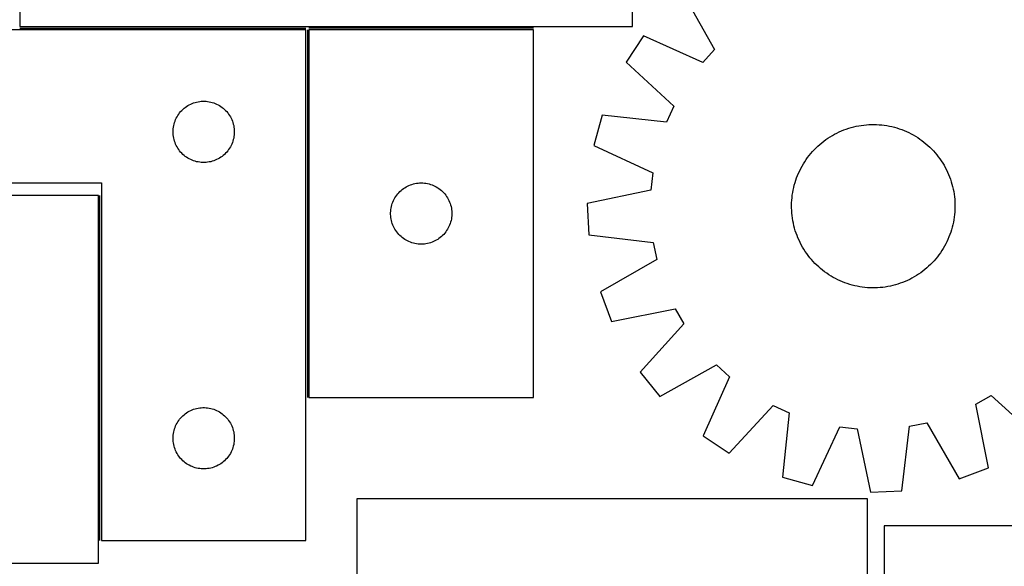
# Model space of a CAD drawing. Header units: millimetres. Extents: x 7 to 1493, y 7 to 2993.
# Tile 10 of 14: x 642 to 1124, y 2396 to 2663. Entities that reach past the tile are written whole.
import ezdxf

# ---------------------------------------------------------------- set-up
doc = ezdxf.new("R2010")
doc.units = ezdxf.units.MM
doc.layers.add('COMMON', color=5, linetype='CONTINUOUS', true_color=0x0000ff)
doc.layers.add('CUT', color=7, linetype='CONTINUOUS', true_color=0x000000)

msp = doc.modelspace()

# ---------------------------------------------------------------- linework, layer by layer
at = {"layer": 'COMMON'}
for p, q in [((641.885647, 2659.233915), (781.901637, 2659.233915)), ((782.651637, 2658.483915), (782.651637, 2478.483915)), ((893.401638, 2659.233916), (783.401638, 2659.233916)), ((681.151637, 2408.483915), (681.151637, 2577.265656))]:
    msp.add_line(p, q, dxfattribs=at)
at = {"layer": 'CUT'}
for p, q in [((641.885647, 2909.983916), (641.885647, 2659.983916)), ((941.885647, 2659.983916), (941.885647, 2734.983916)), ((966.435868, 2676.52083), (981.97817, 2648.818636)), ((781.901637, 2658.483915), (481.901637, 2658.483915)), ((641.885647, 2659.983916), (941.885647, 2659.983916)), ((781.901637, 2408.483915), (781.901637, 2658.483915)), ((783.401638, 2658.483915), (783.401638, 2478.483915)), ((893.401638, 2658.483915), (783.401638, 2658.483915)), ((893.401638, 2478.483915), (893.401638, 2658.483915)), ((947.19599, 2655.442573), (938.728664, 2642.595981)), ((976.197652, 2642.485787), (947.19599, 2655.442573)), ((981.97817, 2648.818636), (976.197652, 2642.485787)), ((938.728664, 2642.595981), (962.070721, 2621.052464)), ((724.851986, 2621.724097), (725.542922, 2622.069449)), ((725.542922, 2622.069449), (726.250719, 2622.378775)), ((726.250719, 2622.378775), (726.973502, 2622.651254)), ((726.973502, 2622.651254), (727.709353, 2622.886163)), ((727.709353, 2622.886163), (728.456321, 2623.082881)), ((728.456321, 2623.082881), (729.212426, 2623.240885)), ((729.212426, 2623.240885), (729.975662, 2623.359755)), ((729.975662, 2623.359755), (730.744005, 2623.439178)), ((730.744005, 2623.439178), (731.515419, 2623.478942)), ((731.515419, 2623.478942), (732.287856, 2623.478942)), ((732.287856, 2623.478942), (733.059269, 2623.439178)), ((733.059269, 2623.439178), (733.827613, 2623.359755)), ((733.827613, 2623.359755), (734.590849, 2623.240885)), ((734.590849, 2623.240885), (735.346954, 2623.082881)), ((735.346954, 2623.082881), (736.093922, 2622.886163)), ((736.093922, 2622.886163), (736.829773, 2622.651254)), ((736.829773, 2622.651254), (737.552556, 2622.378775)), ((737.552556, 2622.378775), (738.260353, 2622.069449)), ((738.260353, 2622.069449), (738.951289, 2621.724097)), ((719.245004, 2616.534358), (719.676212, 2617.175232)), ((719.676212, 2617.175232), (720.13984, 2617.793058)), ((720.13984, 2617.793058), (720.634658, 2618.386197)), ((720.634658, 2618.386197), (721.159355, 2618.953078)), ((721.159355, 2618.953078), (721.712537, 2619.492196)), ((721.712537, 2619.492196), (722.29274, 2620.002122)), ((722.29274, 2620.002122), (722.898423, 2620.481504)), ((722.898423, 2620.481504), (723.527982, 2620.929071)), ((723.527982, 2620.929071), (724.179745, 2621.343635)), ((724.179745, 2621.343635), (724.851986, 2621.724097)), ((738.951289, 2621.724097), (739.623529, 2621.343635)), ((739.623529, 2621.343635), (740.275293, 2620.929071)), ((740.275293, 2620.929071), (740.904852, 2620.481504)), ((740.904852, 2620.481504), (741.510535, 2620.002122)), ((741.510535, 2620.002122), (742.090737, 2619.492196)), ((742.090737, 2619.492196), (742.64392, 2618.953078)), ((742.64392, 2618.953078), (743.168616, 2618.386197)), ((743.168616, 2618.386197), (743.663435, 2617.793058)), ((743.663435, 2617.793058), (744.127062, 2617.175232)), ((744.127062, 2617.175232), (744.558271, 2616.534358)), ((962.070721, 2621.052464), (958.530079, 2613.243288)), ((717.396222, 2612.303982), (717.612107, 2613.045638)), ((717.612107, 2613.045638), (717.865885, 2613.775197)), ((717.865885, 2613.775197), (718.156884, 2614.490724)), ((718.156884, 2614.490724), (718.484331, 2615.190322)), ((718.484331, 2615.190322), (718.847359, 2615.872136)), ((718.847359, 2615.872136), (719.245004, 2616.534358)), ((744.558271, 2616.534358), (744.955916, 2615.872136)), ((744.955916, 2615.872136), (745.318944, 2615.190322)), ((745.318944, 2615.190322), (745.646391, 2614.490724)), ((745.646391, 2614.490724), (745.93739, 2613.775197)), ((745.93739, 2613.775197), (746.191168, 2613.045638)), ((746.191168, 2613.045638), (746.407053, 2612.303982)), ((926.943992, 2616.603918), (922.860902, 2601.769535)), ((958.530079, 2613.243288), (926.943992, 2616.603918)), ((716.901637, 2608.483915), (716.921526, 2609.256097)), ((716.921526, 2607.711734), (716.901637, 2608.483915)), ((716.921526, 2609.256097), (716.981139, 2610.02623)), ((716.981139, 2606.9416), (716.921526, 2607.711734)), ((716.981139, 2610.02623), (717.080319, 2610.792274)), ((717.080319, 2610.792274), (717.218802, 2611.552196)), ((717.218802, 2611.552196), (717.396222, 2612.303982)), ((746.407053, 2612.303982), (746.584473, 2611.552196)), ((746.584473, 2611.552196), (746.722956, 2610.792274)), ((746.722956, 2610.792274), (746.822136, 2610.02623)), ((746.822136, 2610.02623), (746.881749, 2609.256097)), ((746.881749, 2607.711734), (746.822136, 2606.9416)), ((746.881749, 2609.256097), (746.901637, 2608.483915)), ((746.901637, 2608.483915), (746.881749, 2607.711734)), ((1040.739435, 2607.322299), (1041.855447, 2607.899814)), ((1041.855447, 2607.899814), (1042.989049, 2608.441989)), ((1042.989049, 2608.441989), (1044.139122, 2608.948289)), ((1044.139122, 2608.948289), (1045.30453, 2609.418215)), ((1045.30453, 2609.418215), (1046.484124, 2609.851303)), ((1046.484124, 2609.851303), (1047.676739, 2610.247125)), ((1047.676739, 2610.247125), (1048.8812, 2610.60529)), ((1048.8812, 2610.60529), (1050.096316, 2610.925446)), ((1050.096316, 2610.925446), (1051.320888, 2611.207276)), ((1051.320888, 2611.207276), (1052.553709, 2611.450503)), ((1052.553709, 2611.450503), (1053.793562, 2611.654885)), ((1053.793562, 2611.654885), (1055.039223, 2611.820222)), ((1055.039223, 2611.820222), (1056.289462, 2611.946351)), ((1056.289462, 2611.946351), (1057.543046, 2612.033146)), ((1057.543046, 2612.033146), (1058.798738, 2612.080522)), ((1058.798738, 2612.080522), (1060.055299, 2612.088433)), ((1060.055299, 2612.088433), (1061.311488, 2612.05687)), ((1061.311488, 2612.05687), (1062.566065, 2611.985865)), ((1062.566065, 2611.985865), (1063.817794, 2611.875487)), ((1063.817794, 2611.875487), (1065.065437, 2611.725847)), ((1065.065437, 2611.725847), (1066.307765, 2611.537091)), ((1066.307765, 2611.537091), (1067.543551, 2611.309405)), ((1067.543551, 2611.309405), (1068.771575, 2611.043015)), ((1068.771575, 2611.043015), (1069.990625, 2610.738183)), ((1069.990625, 2610.738183), (1071.199499, 2610.395211)), ((1071.199499, 2610.395211), (1072.397004, 2610.014435)), ((1072.397004, 2610.014435), (1073.581957, 2609.596234)), ((1073.581957, 2609.596234), (1074.75319, 2609.141018)), ((1074.75319, 2609.141018), (1075.909545, 2608.649238)), ((1075.909545, 2608.649238), (1077.049884, 2608.121378)), ((1077.049884, 2608.121378), (1078.173078, 2607.55796)), ((1078.173078, 2607.55796), (1079.278022, 2606.959539)), ((717.080319, 2606.175557), (716.981139, 2606.9416)), ((717.218802, 2605.415634), (717.080319, 2606.175557)), ((717.396222, 2604.663849), (717.218802, 2605.415634)), ((717.612107, 2603.922193), (717.396222, 2604.663849)), ((717.865885, 2603.192634), (717.612107, 2603.922193)), ((718.156884, 2602.477107), (717.865885, 2603.192634)), ((745.93739, 2603.192634), (745.646391, 2602.477107)), ((746.191168, 2603.922193), (745.93739, 2603.192634)), ((746.407053, 2604.663849), (746.191168, 2603.922193)), ((746.584473, 2605.415634), (746.407053, 2604.663849)), ((746.722956, 2606.175557), (746.584473, 2605.415634)), ((746.822136, 2606.9416), (746.722956, 2606.175557)), ((1033.509913, 2602.342301), (1034.473067, 2603.149358)), ((1034.473067, 2603.149358), (1035.461096, 2603.925764)), ((1035.461096, 2603.925764), (1036.473025, 2604.670751)), ((1036.473025, 2604.670751), (1037.507856, 2605.383586)), ((1037.507856, 2605.383586), (1038.564566, 2606.063564)), ((1038.564566, 2606.063564), (1039.642114, 2606.710014)), ((1039.642114, 2606.710014), (1040.739435, 2607.322299)), ((1079.278022, 2606.959539), (1080.363623, 2606.326707)), ((1080.363623, 2606.326707), (1081.428811, 2605.660087)), ((1081.428811, 2605.660087), (1082.472534, 2604.960338)), ((1082.472534, 2604.960338), (1083.493762, 2604.22815)), ((1083.493762, 2604.22815), (1084.491489, 2603.464246)), ((1084.491489, 2603.464246), (1085.464727, 2602.66938)), ((1085.464727, 2602.66938), (1086.412519, 2601.844335)), ((718.484331, 2601.777508), (718.156884, 2602.477107)), ((718.847359, 2601.095694), (718.484331, 2601.777508)), ((719.245004, 2600.433472), (718.847359, 2601.095694)), ((719.676212, 2599.792599), (719.245004, 2600.433472)), ((720.13984, 2599.174773), (719.676212, 2599.792599)), ((720.634658, 2598.581634), (720.13984, 2599.174773)), ((721.159355, 2598.014753), (720.634658, 2598.581634)), ((721.712537, 2597.475635), (721.159355, 2598.014753)), ((742.64392, 2598.014753), (742.090737, 2597.475635)), ((743.168616, 2598.581634), (742.64392, 2598.014753)), ((743.663435, 2599.174773), (743.168616, 2598.581634)), ((744.127062, 2599.792599), (743.663435, 2599.174773)), ((744.558271, 2600.433472), (744.127062, 2599.792599)), ((744.955916, 2601.095694), (744.558271, 2600.433472)), ((745.318944, 2601.777508), (744.955916, 2601.095694)), ((745.646391, 2602.477107), (745.318944, 2601.777508)), ((922.860902, 2601.769535), (951.71783, 2588.493525)), ((1028.304758, 2596.902893), (1029.099625, 2597.876132)), ((1029.099625, 2597.876132), (1029.924669, 2598.823923)), ((1029.924669, 2598.823923), (1030.779078, 2599.745332)), ((1030.779078, 2599.745332), (1031.662007, 2600.639448)), ((1031.662007, 2600.639448), (1032.572585, 2601.505389)), ((1032.572585, 2601.505389), (1033.509913, 2602.342301)), ((1086.412519, 2601.844335), (1087.333927, 2600.989927)), ((1087.333927, 2600.989927), (1088.228043, 2600.106998)), ((1088.228043, 2600.106998), (1089.093985, 2599.19642)), ((1089.093985, 2599.19642), (1089.930897, 2598.259091)), ((1089.930897, 2598.259091), (1090.737954, 2597.295937)), ((722.29274, 2596.965709), (721.712537, 2597.475635)), ((722.898423, 2596.486327), (722.29274, 2596.965709)), ((723.527982, 2596.03876), (722.898423, 2596.486327)), ((724.179745, 2595.624196), (723.527982, 2596.03876)), ((724.851986, 2595.243733), (724.179745, 2595.624196)), ((725.542922, 2594.898381), (724.851986, 2595.243733)), ((726.250719, 2594.589056), (725.542922, 2594.898381)), ((726.973502, 2594.316577), (726.250719, 2594.589056)), ((727.709353, 2594.081667), (726.973502, 2594.316577)), ((728.456321, 2593.88495), (727.709353, 2594.081667)), ((729.212426, 2593.726946), (728.456321, 2593.88495)), ((729.975662, 2593.608075), (729.212426, 2593.726946)), ((730.744005, 2593.528652), (729.975662, 2593.608075)), ((731.515419, 2593.488888), (730.744005, 2593.528652)), ((732.287856, 2593.488888), (731.515419, 2593.488888)), ((733.059269, 2593.528652), (732.287856, 2593.488888)), ((733.827613, 2593.608075), (733.059269, 2593.528652)), ((734.590849, 2593.726946), (733.827613, 2593.608075)), ((735.346954, 2593.88495), (734.590849, 2593.726946)), ((736.093922, 2594.081667), (735.346954, 2593.88495)), ((736.829773, 2594.316577), (736.093922, 2594.081667)), ((737.552556, 2594.589056), (736.829773, 2594.316577)), ((738.260353, 2594.898381), (737.552556, 2594.589056)), ((738.951289, 2595.243733), (738.260353, 2594.898381)), ((739.623529, 2595.624196), (738.951289, 2595.243733)), ((740.275293, 2596.03876), (739.623529, 2595.624196)), ((740.904852, 2596.486327), (740.275293, 2596.03876)), ((741.510535, 2596.965709), (740.904852, 2596.486327)), ((742.090737, 2597.475635), (741.510535, 2596.965709)), ((1025.442298, 2592.775028), (1026.108917, 2593.840215)), ((1026.108917, 2593.840215), (1026.808666, 2594.883939)), ((1026.808666, 2594.883939), (1027.540854, 2595.905167)), ((1027.540854, 2595.905167), (1028.304758, 2596.902893)), ((1090.737954, 2597.295937), (1091.514359, 2596.307908)), ((1091.514359, 2596.307908), (1092.259347, 2595.295979)), ((1092.259347, 2595.295979), (1092.972181, 2594.261149)), ((1092.972181, 2594.261149), (1093.652159, 2593.204438)), ((1093.652159, 2593.204438), (1094.298609, 2592.126891)), ((951.71783, 2588.493525), (950.763648, 2579.972439)), ((1022.627986, 2587.164594), (1023.119767, 2588.32095)), ((1023.119767, 2588.32095), (1023.647627, 2589.461288)), ((1023.647627, 2589.461288), (1024.211045, 2590.584483)), ((1024.211045, 2590.584483), (1024.809465, 2591.689426)), ((1024.809465, 2591.689426), (1025.442298, 2592.775028)), ((1094.298609, 2592.126891), (1094.910894, 2591.029569)), ((1094.910894, 2591.029569), (1095.488409, 2589.913557)), ((1095.488409, 2589.913557), (1096.030584, 2588.779955)), ((1096.030584, 2588.779955), (1096.536884, 2587.629883)), ((481.901637, 2583.483915), (681.901637, 2583.483915)), ((681.901637, 2583.483915), (681.901637, 2408.483915)), ((836.09328, 2583.305234), (836.859323, 2583.404414)), ((836.859323, 2583.404414), (837.629457, 2583.464027)), ((837.629457, 2583.464027), (838.401638, 2583.483915)), ((838.401638, 2583.483915), (839.17382, 2583.464027)), ((839.17382, 2583.464027), (839.943953, 2583.404414)), ((839.943953, 2583.404414), (840.709997, 2583.305234)), ((1021.030821, 2582.40203), (1021.373794, 2583.610904)), ((1021.373794, 2583.610904), (1021.754569, 2584.808408)), ((1021.754569, 2584.808408), (1022.172771, 2585.993362)), ((1022.172771, 2585.993362), (1022.627986, 2587.164594)), ((1096.536884, 2587.629883), (1097.00681, 2586.464475)), ((1097.00681, 2586.464475), (1097.439898, 2585.284881)), ((1097.439898, 2585.284881), (1097.83572, 2584.092265)), ((1097.83572, 2584.092265), (1098.193886, 2582.887805)), ((826.883432, 2578.092813), (827.393358, 2578.673015)), ((827.393358, 2578.673015), (827.932476, 2579.226198)), ((827.932476, 2579.226198), (828.499357, 2579.750894)), ((828.499357, 2579.750894), (829.092496, 2580.245712)), ((829.092496, 2580.245712), (829.710322, 2580.70934)), ((829.710322, 2580.70934), (830.351195, 2581.140549)), ((830.351195, 2581.140549), (831.013417, 2581.538194)), ((831.013417, 2581.538194), (831.695232, 2581.901222)), ((831.695232, 2581.901222), (832.39483, 2582.228669)), ((832.39483, 2582.228669), (833.110357, 2582.519668)), ((833.110357, 2582.519668), (833.839916, 2582.773446)), ((833.839916, 2582.773446), (834.581572, 2582.989331)), ((834.581572, 2582.989331), (835.333357, 2583.166751)), ((835.333357, 2583.166751), (836.09328, 2583.305234)), ((840.709997, 2583.305234), (841.469919, 2583.166751)), ((841.469919, 2583.166751), (842.221705, 2582.989331)), ((842.221705, 2582.989331), (842.963361, 2582.773446)), ((842.963361, 2582.773446), (843.69292, 2582.519668)), ((843.69292, 2582.519668), (844.408447, 2582.228669)), ((844.408447, 2582.228669), (845.108045, 2581.901222)), ((845.108045, 2581.901222), (845.789859, 2581.538194)), ((845.789859, 2581.538194), (846.452081, 2581.140549)), ((846.452081, 2581.140549), (847.092955, 2580.70934)), ((847.092955, 2580.70934), (847.710781, 2580.245712)), ((847.710781, 2580.245712), (848.30392, 2579.750894)), ((848.30392, 2579.750894), (848.870801, 2579.226198)), ((848.870801, 2579.226198), (849.409919, 2578.673015)), ((849.409919, 2578.673015), (849.919845, 2578.092813)), ((950.763648, 2579.972439), (919.685002, 2573.407951)), ((1020.043158, 2577.476842), (1020.231914, 2578.719169)), ((1020.231914, 2578.719169), (1020.459599, 2579.954955)), ((1020.459599, 2579.954955), (1020.725989, 2581.182979)), ((1020.725989, 2581.182979), (1021.030821, 2582.40203)), ((1098.193886, 2582.887805), (1098.514042, 2581.672689)), ((1098.514042, 2581.672689), (1098.795872, 2580.448116)), ((1098.795872, 2580.448116), (1099.039098, 2579.215295)), ((1099.039098, 2579.215295), (1099.243481, 2577.975442)), ((680.401636, 2577.265656), (570.401636, 2577.265656)), ((680.401636, 2397.265656), (680.401636, 2577.265656)), ((824.2343, 2573.412051), (824.506779, 2574.134834)), ((824.506779, 2574.134834), (824.816104, 2574.842631)), ((824.816104, 2574.842631), (825.161456, 2575.533567)), ((825.161456, 2575.533567), (825.541919, 2576.205807)), ((825.541919, 2576.205807), (825.956483, 2576.857571)), ((825.956483, 2576.857571), (826.40405, 2577.48713)), ((826.40405, 2577.48713), (826.883432, 2578.092813)), ((849.919845, 2578.092813), (850.399227, 2577.48713)), ((850.399227, 2577.48713), (850.846794, 2576.857571)), ((850.846794, 2576.857571), (851.261358, 2576.205807)), ((851.261358, 2576.205807), (851.64182, 2575.533567)), ((851.64182, 2575.533567), (851.987172, 2574.842631)), ((851.987172, 2574.842631), (852.296498, 2574.134834)), ((852.296498, 2574.134834), (852.568977, 2573.412051)), ((1019.712135, 2573.722892), (1019.78314, 2574.97747)), ((1019.78314, 2574.97747), (1019.893517, 2576.229198)), ((1019.893517, 2576.229198), (1020.043158, 2577.476842)), ((1099.243481, 2577.975442), (1099.408818, 2576.729782)), ((1099.408818, 2576.729782), (1099.534946, 2575.479542)), ((1099.534946, 2575.479542), (1099.621741, 2574.225958)), ((1099.621741, 2574.225958), (1099.669117, 2572.970266)), ((823.406611, 2568.870134), (823.446376, 2569.641547)), ((823.446376, 2569.641547), (823.525798, 2570.409891)), ((823.525798, 2570.409891), (823.644669, 2571.173127)), ((823.644669, 2571.173127), (823.802673, 2571.929232)), ((823.802673, 2571.929232), (823.99939, 2572.6762)), ((823.99939, 2572.6762), (824.2343, 2573.412051)), ((852.568977, 2573.412051), (852.803887, 2572.6762)), ((852.803887, 2572.6762), (853.000604, 2571.929232)), ((853.000604, 2571.929232), (853.158608, 2571.173127)), ((853.158608, 2571.173127), (853.277479, 2570.409891)), ((853.277479, 2570.409891), (853.356901, 2569.641547)), ((853.356901, 2569.641547), (853.396665, 2568.870134)), ((919.685002, 2573.407951), (920.385829, 2558.03787)), ((1019.680572, 2572.466703), (1019.712135, 2573.722892)), ((1019.688482, 2571.210143), (1019.680572, 2572.466703)), ((1019.735859, 2569.954451), (1019.688482, 2571.210143)), ((1019.822654, 2568.700867), (1019.735859, 2569.954451)), ((1099.57446, 2569.202939), (1099.464083, 2567.951211)), ((1099.645465, 2570.457517), (1099.57446, 2569.202939)), ((1099.677028, 2571.713706), (1099.645465, 2570.457517)), ((1099.669117, 2572.970266), (1099.677028, 2571.713706)), ((823.406611, 2568.097697), (823.406611, 2568.870134)), ((823.446376, 2567.326283), (823.406611, 2568.097697)), ((823.525798, 2566.55794), (823.446376, 2567.326283)), ((823.644669, 2565.794704), (823.525798, 2566.55794)), ((823.802673, 2565.038599), (823.644669, 2565.794704)), ((823.99939, 2564.291631), (823.802673, 2565.038599)), ((824.2343, 2563.55578), (823.99939, 2564.291631)), ((852.803887, 2564.291631), (852.568977, 2563.55578)), ((853.000604, 2565.038599), (852.803887, 2564.291631)), ((853.158608, 2565.794704), (853.000604, 2565.038599)), ((853.277479, 2566.55794), (853.158608, 2565.794704)), ((853.356901, 2567.326283), (853.277479, 2566.55794)), ((853.396665, 2568.097697), (853.356901, 2567.326283)), ((853.396665, 2568.870134), (853.396665, 2568.097697)), ((1019.948782, 2567.450627), (1019.822654, 2568.700867)), ((1020.114119, 2566.204967), (1019.948782, 2567.450627)), ((1020.318502, 2564.965114), (1020.114119, 2566.204967)), ((1020.561728, 2563.732293), (1020.318502, 2564.965114)), ((1098.898001, 2564.225454), (1098.63161, 2562.99743)), ((1099.125686, 2565.46124), (1098.898001, 2564.225454)), ((1099.314442, 2566.703567), (1099.125686, 2565.46124)), ((1099.464083, 2567.951211), (1099.314442, 2566.703567)), ((824.506779, 2562.832997), (824.2343, 2563.55578)), ((824.816104, 2562.1252), (824.506779, 2562.832997)), ((825.161456, 2561.434264), (824.816104, 2562.1252)), ((825.541919, 2560.762023), (825.161456, 2561.434264)), ((825.956483, 2560.11026), (825.541919, 2560.762023)), ((826.40405, 2559.480701), (825.956483, 2560.11026)), ((826.883432, 2558.875018), (826.40405, 2559.480701)), ((850.399227, 2559.480701), (849.919845, 2558.875018)), ((850.846794, 2560.11026), (850.399227, 2559.480701)), ((851.261358, 2560.762023), (850.846794, 2560.11026)), ((851.64182, 2561.434264), (851.261358, 2560.762023)), ((851.987172, 2562.1252), (851.64182, 2561.434264)), ((852.296498, 2562.832997), (851.987172, 2562.1252)), ((852.568977, 2563.55578), (852.296498, 2562.832997)), ((1020.843558, 2562.50772), (1020.561728, 2563.732293)), ((1021.163714, 2561.292604), (1020.843558, 2562.50772)), ((1021.52188, 2560.088144), (1021.163714, 2561.292604)), ((1021.917702, 2558.895528), (1021.52188, 2560.088144)), ((1097.603031, 2559.372001), (1097.184829, 2558.187047)), ((1097.983806, 2560.569505), (1097.603031, 2559.372001)), ((1098.326779, 2561.778379), (1097.983806, 2560.569505)), ((1098.63161, 2562.99743), (1098.326779, 2561.778379)), ((827.393358, 2558.294815), (826.883432, 2558.875018)), ((827.932476, 2557.741633), (827.393358, 2558.294815)), ((828.499357, 2557.216936), (827.932476, 2557.741633)), ((829.092496, 2556.722118), (828.499357, 2557.216936)), ((829.710322, 2556.25849), (829.092496, 2556.722118)), ((830.351195, 2555.827282), (829.710322, 2556.25849)), ((831.013417, 2555.429637), (830.351195, 2555.827282)), ((831.695232, 2555.066609), (831.013417, 2555.429637)), ((832.39483, 2554.739162), (831.695232, 2555.066609)), ((833.110357, 2554.448163), (832.39483, 2554.739162)), ((844.408447, 2554.739162), (843.69292, 2554.448163)), ((845.108045, 2555.066609), (844.408447, 2554.739162)), ((845.789859, 2555.429637), (845.108045, 2555.066609)), ((846.452081, 2555.827282), (845.789859, 2555.429637)), ((847.092955, 2556.25849), (846.452081, 2555.827282)), ((847.710781, 2556.722118), (847.092955, 2556.25849)), ((848.30392, 2557.216936), (847.710781, 2556.722118)), ((848.870801, 2557.741633), (848.30392, 2557.216936)), ((849.409919, 2558.294815), (848.870801, 2557.741633)), ((849.919845, 2558.875018), (849.409919, 2558.294815)), ((920.385829, 2558.03787), (951.932911, 2554.328915)), ((1022.35079, 2557.715935), (1021.917702, 2558.895528)), ((1022.820715, 2556.550526), (1022.35079, 2557.715935)), ((1023.327016, 2555.400454), (1022.820715, 2556.550526)), ((1023.869191, 2554.266852), (1023.327016, 2555.400454)), ((1095.709973, 2554.719121), (1095.146555, 2553.595926)), ((1096.237833, 2555.859459), (1095.709973, 2554.719121)), ((1096.729613, 2557.015815), (1096.237833, 2555.859459)), ((1097.184829, 2558.187047), (1096.729613, 2557.015815)), ((833.839916, 2554.194385), (833.110357, 2554.448163)), ((834.581572, 2553.9785), (833.839916, 2554.194385)), ((835.333357, 2553.80108), (834.581572, 2553.9785)), ((836.09328, 2553.662597), (835.333357, 2553.80108)), ((836.859323, 2553.563417), (836.09328, 2553.662597)), ((837.629457, 2553.503804), (836.859323, 2553.563417)), ((838.401638, 2553.483915), (837.629457, 2553.503804)), ((839.17382, 2553.503804), (838.401638, 2553.483915)), ((839.943953, 2553.563417), (839.17382, 2553.503804)), ((840.709997, 2553.662597), (839.943953, 2553.563417)), ((841.469919, 2553.80108), (840.709997, 2553.662597)), ((842.221705, 2553.9785), (841.469919, 2553.80108)), ((842.963361, 2554.194385), (842.221705, 2553.9785)), ((843.69292, 2554.448163), (842.963361, 2554.194385)), ((951.932911, 2554.328915), (953.65859, 2545.930022)), ((1024.446706, 2553.15084), (1023.869191, 2554.266852)), ((1025.058991, 2552.053518), (1024.446706, 2553.15084)), ((1025.705441, 2550.975971), (1025.058991, 2552.053518)), ((1026.385419, 2549.91926), (1025.705441, 2550.975971)), ((1027.098253, 2548.88443), (1026.385419, 2549.91926)), ((1093.248683, 2550.340194), (1092.548934, 2549.29647)), ((1093.915302, 2551.405381), (1093.248683, 2550.340194)), ((1094.548135, 2552.490983), (1093.915302, 2551.405381)), ((1095.146555, 2553.595926), (1094.548135, 2552.490983)), ((953.65859, 2545.930022), (926.12958, 2530.082993)), ((1027.843241, 2547.872501), (1027.098253, 2548.88443)), ((1028.619646, 2546.884472), (1027.843241, 2547.872501)), ((1029.426703, 2545.921318), (1028.619646, 2546.884472)), ((1030.263615, 2544.983989), (1029.426703, 2545.921318)), ((1031.129557, 2544.073411), (1030.263615, 2544.983989)), ((1089.43293, 2545.356486), (1088.578522, 2544.435077)), ((1090.257975, 2546.304277), (1089.43293, 2545.356486)), ((1091.052842, 2547.277516), (1090.257975, 2546.304277)), ((1091.816746, 2548.275242), (1091.052842, 2547.277516)), ((1092.548934, 2549.29647), (1091.816746, 2548.275242)), ((1032.023673, 2543.190482), (1031.129557, 2544.073411)), ((1032.945081, 2542.336074), (1032.023673, 2543.190482)), ((1033.892872, 2541.51103), (1032.945081, 2542.336074)), ((1034.866111, 2540.716163), (1033.892872, 2541.51103)), ((1035.863837, 2539.952259), (1034.866111, 2540.716163)), ((1083.896504, 2540.254645), (1082.884575, 2539.509658)), ((1084.884533, 2541.031051), (1083.896504, 2540.254645)), ((1085.847687, 2541.838108), (1084.884533, 2541.031051)), ((1086.785015, 2542.67502), (1085.847687, 2541.838108)), ((1087.695593, 2543.540961), (1086.785015, 2542.67502)), ((1088.578522, 2544.435077), (1087.695593, 2543.540961)), ((1036.885066, 2539.220071), (1035.863837, 2539.952259)), ((1037.928789, 2538.520322), (1036.885066, 2539.220071)), ((1038.993977, 2537.853702), (1037.928789, 2538.520322)), ((1040.079578, 2537.22087), (1038.993977, 2537.853702)), ((1041.184521, 2536.622449), (1040.079578, 2537.22087)), ((1042.307716, 2536.059031), (1041.184521, 2536.622449)), ((1043.448054, 2535.531171), (1042.307716, 2536.059031)), ((1044.60441, 2535.039391), (1043.448054, 2535.531171)), ((1075.218478, 2535.23212), (1074.05307, 2534.762194)), ((1076.368551, 2535.73842), (1075.218478, 2535.23212)), ((1077.502153, 2536.280595), (1076.368551, 2535.73842)), ((1078.618165, 2536.85811), (1077.502153, 2536.280595)), ((1079.715486, 2537.470395), (1078.618165, 2536.85811)), ((1080.793034, 2538.116845), (1079.715486, 2537.470395)), ((1081.849744, 2538.796823), (1080.793034, 2538.116845)), ((1082.884575, 2539.509658), (1081.849744, 2538.796823)), ((1045.775643, 2534.584175), (1044.60441, 2535.039391)), ((1046.960596, 2534.165974), (1045.775643, 2534.584175)), ((1048.158101, 2533.785199), (1046.960596, 2534.165974)), ((1049.366975, 2533.442226), (1048.158101, 2533.785199)), ((1050.586025, 2533.137394), (1049.366975, 2533.442226)), ((1051.814049, 2532.871004), (1050.586025, 2533.137394)), ((1053.049835, 2532.643318), (1051.814049, 2532.871004)), ((1054.292163, 2532.454562), (1053.049835, 2532.643318)), ((1055.539806, 2532.304922), (1054.292163, 2532.454562)), ((1056.791534, 2532.194544), (1055.539806, 2532.304922)), ((1058.046112, 2532.123539), (1056.791534, 2532.194544)), ((1059.302301, 2532.091976), (1058.046112, 2532.123539)), ((1060.558862, 2532.099887), (1059.302301, 2532.091976)), ((1061.814554, 2532.147263), (1060.558862, 2532.099887)), ((1063.068138, 2532.234058), (1061.814554, 2532.147263)), ((1064.318377, 2532.360187), (1063.068138, 2532.234058)), ((1065.564038, 2532.525524), (1064.318377, 2532.360187)), ((1066.80389, 2532.729906), (1065.564038, 2532.525524)), ((1068.036711, 2532.973133), (1066.80389, 2532.729906)), ((1069.261284, 2533.254963), (1068.036711, 2532.973133)), ((1070.4764, 2533.575119), (1069.261284, 2533.254963)), ((1071.68086, 2533.933285), (1070.4764, 2533.575119)), ((1072.873476, 2534.329107), (1071.68086, 2533.933285)), ((1074.05307, 2534.762194), (1072.873476, 2534.329107)), ((926.12958, 2530.082993), (931.545722, 2515.681744)), ((931.545722, 2515.681744), (962.69491, 2521.902904)), ((962.69491, 2521.902904), (966.93153, 2514.448346)), ((966.93153, 2514.448346), (945.646886, 2490.869993)), ((955.248174, 2478.847272), (982.950369, 2494.389575)), ((982.950369, 2494.389575), (989.283218, 2488.609057)), ((945.646886, 2490.869993), (955.248174, 2478.847272)), ((989.283218, 2488.609057), (976.326431, 2459.607394)), ((783.401638, 2478.483915), (893.401638, 2478.483915)), ((1109.866101, 2475.106315), (1117.320658, 2479.342934)), ((1117.320658, 2479.342934), (1140.899011, 2458.058291)), ((726.250719, 2472.378775), (726.973502, 2472.651254)), ((726.973502, 2472.651254), (727.709353, 2472.886163)), ((727.709353, 2472.886163), (728.456321, 2473.082881)), ((728.456321, 2473.082881), (729.212426, 2473.240885)), ((729.212426, 2473.240885), (729.975662, 2473.359755)), ((729.975662, 2473.359755), (730.744005, 2473.439178)), ((730.744005, 2473.439178), (731.515419, 2473.478942)), ((731.515419, 2473.478942), (732.287856, 2473.478942)), ((732.287856, 2473.478942), (733.059269, 2473.439178)), ((733.059269, 2473.439178), (733.827613, 2473.359755)), ((733.827613, 2473.359755), (734.590849, 2473.240885)), ((734.590849, 2473.240885), (735.346954, 2473.082881)), ((735.346954, 2473.082881), (736.093922, 2472.886163)), ((736.093922, 2472.886163), (736.829773, 2472.651254)), ((736.829773, 2472.651254), (737.552556, 2472.378775)), ((989.173023, 2451.140068), (1010.71654, 2474.482125)), ((1010.71654, 2474.482125), (1018.525716, 2470.941484)), ((1116.08726, 2443.957127), (1109.866101, 2475.106315)), ((719.676212, 2467.175232), (720.13984, 2467.793058)), ((720.13984, 2467.793058), (720.634658, 2468.386197)), ((720.634658, 2468.386197), (721.159355, 2468.953078)), ((721.159355, 2468.953078), (721.712537, 2469.492196)), ((721.712537, 2469.492196), (722.29274, 2470.002122)), ((722.29274, 2470.002122), (722.898423, 2470.481504)), ((722.898423, 2470.481504), (723.527982, 2470.929071)), ((723.527982, 2470.929071), (724.179745, 2471.343635)), ((724.179745, 2471.343635), (724.851986, 2471.724097)), ((724.851986, 2471.724097), (725.542922, 2472.069449)), ((725.542922, 2472.069449), (726.250719, 2472.378775)), ((737.552556, 2472.378775), (738.260353, 2472.069449)), ((738.260353, 2472.069449), (738.951289, 2471.724097)), ((738.951289, 2471.724097), (739.623529, 2471.343635)), ((739.623529, 2471.343635), (740.275293, 2470.929071)), ((740.275293, 2470.929071), (740.904852, 2470.481504)), ((740.904852, 2470.481504), (741.510535, 2470.002122)), ((741.510535, 2470.002122), (742.090737, 2469.492196)), ((742.090737, 2469.492196), (742.64392, 2468.953078)), ((742.64392, 2468.953078), (743.168616, 2468.386197)), ((743.168616, 2468.386197), (743.663435, 2467.793058)), ((743.663435, 2467.793058), (744.127062, 2467.175232)), ((1018.525716, 2470.941484), (1015.165086, 2439.355396)), ((717.396222, 2462.303982), (717.612107, 2463.045638)), ((717.612107, 2463.045638), (717.865885, 2463.775197)), ((717.865885, 2463.775197), (718.156884, 2464.490724)), ((718.156884, 2464.490724), (718.484331, 2465.190322)), ((718.484331, 2465.190322), (718.847359, 2465.872136)), ((718.847359, 2465.872136), (719.245004, 2466.534358)), ((719.245004, 2466.534358), (719.676212, 2467.175232)), ((744.127062, 2467.175232), (744.558271, 2466.534358)), ((744.558271, 2466.534358), (744.955916, 2465.872136)), ((744.955916, 2465.872136), (745.318944, 2465.190322)), ((745.318944, 2465.190322), (745.646391, 2464.490724)), ((745.646391, 2464.490724), (745.93739, 2463.775197)), ((745.93739, 2463.775197), (746.191168, 2463.045638)), ((746.191168, 2463.045638), (746.407053, 2462.303982)), ((1029.999469, 2435.272306), (1043.275479, 2464.129234)), ((1043.275479, 2464.129234), (1051.796565, 2463.175052)), ((1051.796565, 2463.175052), (1058.361054, 2432.096406)), ((1073.731135, 2432.797233), (1077.440089, 2464.344316)), ((1077.440089, 2464.344316), (1085.838982, 2466.069995)), ((1085.838982, 2466.069995), (1101.686012, 2438.540985)), ((716.901637, 2458.483915), (716.921526, 2459.256097)), ((716.921526, 2457.711734), (716.901637, 2458.483915)), ((716.921526, 2459.256097), (716.981139, 2460.02623)), ((716.981139, 2460.02623), (717.080319, 2460.792274)), ((717.080319, 2460.792274), (717.218802, 2461.552196)), ((717.218802, 2461.552196), (717.396222, 2462.303982)), ((746.407053, 2462.303982), (746.584473, 2461.552196)), ((746.584473, 2461.552196), (746.722956, 2460.792274)), ((746.722956, 2460.792274), (746.822136, 2460.02623)), ((746.822136, 2460.02623), (746.881749, 2459.256097)), ((746.881749, 2459.256097), (746.901637, 2458.483915)), ((746.901637, 2458.483915), (746.881749, 2457.711734)), ((976.326431, 2459.607394), (989.173023, 2451.140068)), ((716.981139, 2456.9416), (716.921526, 2457.711734)), ((717.080319, 2456.175557), (716.981139, 2456.9416)), ((717.218802, 2455.415634), (717.080319, 2456.175557)), ((717.396222, 2454.663849), (717.218802, 2455.415634)), ((717.612107, 2453.922193), (717.396222, 2454.663849)), ((717.865885, 2453.192634), (717.612107, 2453.922193)), ((746.191168, 2453.922193), (745.93739, 2453.192634)), ((746.407053, 2454.663849), (746.191168, 2453.922193)), ((746.584473, 2455.415634), (746.407053, 2454.663849)), ((746.722956, 2456.175557), (746.584473, 2455.415634)), ((746.822136, 2456.9416), (746.722956, 2456.175557)), ((746.881749, 2457.711734), (746.822136, 2456.9416)), ((718.156884, 2452.477107), (717.865885, 2453.192634)), ((718.484331, 2451.777508), (718.156884, 2452.477107)), ((718.847359, 2451.095694), (718.484331, 2451.777508)), ((719.245004, 2450.433472), (718.847359, 2451.095694)), ((719.676212, 2449.792599), (719.245004, 2450.433472)), ((720.13984, 2449.174773), (719.676212, 2449.792599)), ((720.634658, 2448.581634), (720.13984, 2449.174773)), ((721.159355, 2448.014753), (720.634658, 2448.581634)), ((743.168616, 2448.581634), (742.64392, 2448.014753)), ((743.663435, 2449.174773), (743.168616, 2448.581634)), ((744.127062, 2449.792599), (743.663435, 2449.174773)), ((744.558271, 2450.433472), (744.127062, 2449.792599)), ((744.955916, 2451.095694), (744.558271, 2450.433472)), ((745.318944, 2451.777508), (744.955916, 2451.095694)), ((745.646391, 2452.477107), (745.318944, 2451.777508)), ((745.93739, 2453.192634), (745.646391, 2452.477107)), ((721.712537, 2447.475635), (721.159355, 2448.014753)), ((722.29274, 2446.965709), (721.712537, 2447.475635)), ((722.898423, 2446.486327), (722.29274, 2446.965709)), ((723.527982, 2446.03876), (722.898423, 2446.486327)), ((724.179745, 2445.624196), (723.527982, 2446.03876)), ((724.851986, 2445.243733), (724.179745, 2445.624196)), ((725.542922, 2444.898381), (724.851986, 2445.243733)), ((726.250719, 2444.589056), (725.542922, 2444.898381)), ((726.973502, 2444.316577), (726.250719, 2444.589056)), ((727.709353, 2444.081667), (726.973502, 2444.316577)), ((728.456321, 2443.88495), (727.709353, 2444.081667)), ((729.212426, 2443.726946), (728.456321, 2443.88495)), ((729.975662, 2443.608075), (729.212426, 2443.726946)), ((734.590849, 2443.726946), (733.827613, 2443.608075)), ((735.346954, 2443.88495), (734.590849, 2443.726946)), ((736.093922, 2444.081667), (735.346954, 2443.88495)), ((736.829773, 2444.316577), (736.093922, 2444.081667)), ((737.552556, 2444.589056), (736.829773, 2444.316577)), ((738.260353, 2444.898381), (737.552556, 2444.589056)), ((738.951289, 2445.243733), (738.260353, 2444.898381)), ((739.623529, 2445.624196), (738.951289, 2445.243733)), ((740.275293, 2446.03876), (739.623529, 2445.624196)), ((740.904852, 2446.486327), (740.275293, 2446.03876)), ((741.510535, 2446.965709), (740.904852, 2446.486327)), ((742.090737, 2447.475635), (741.510535, 2446.965709)), ((742.64392, 2448.014753), (742.090737, 2447.475635)), ((1101.686012, 2438.540985), (1116.08726, 2443.957127)), ((730.744005, 2443.528652), (729.975662, 2443.608075)), ((731.515419, 2443.488888), (730.744005, 2443.528652)), ((732.287856, 2443.488888), (731.515419, 2443.488888)), ((733.059269, 2443.528652), (732.287856, 2443.488888)), ((733.827613, 2443.608075), (733.059269, 2443.528652)), ((1015.165086, 2439.355396), (1029.999469, 2435.272306)), ((1058.361054, 2432.096406), (1073.731135, 2432.797233)), ((806.793722, 2428.826203), (806.793722, 2128.826203)), ((1056.793722, 2428.826203), (806.793722, 2428.826203)), ((1056.793722, 2328.826203), (1056.793722, 2428.826203)), ((1140.064422, 2415.648696), (1065.064422, 2415.648696)), ((1065.064422, 2415.648696), (1065.064422, 2215.648696)), ((681.901637, 2408.483915), (781.901637, 2408.483915)), ((570.401636, 2397.265656), (680.401636, 2397.265656))]:
    msp.add_line(p, q, dxfattribs=at)

doc.saveas('drawing.dxf')
